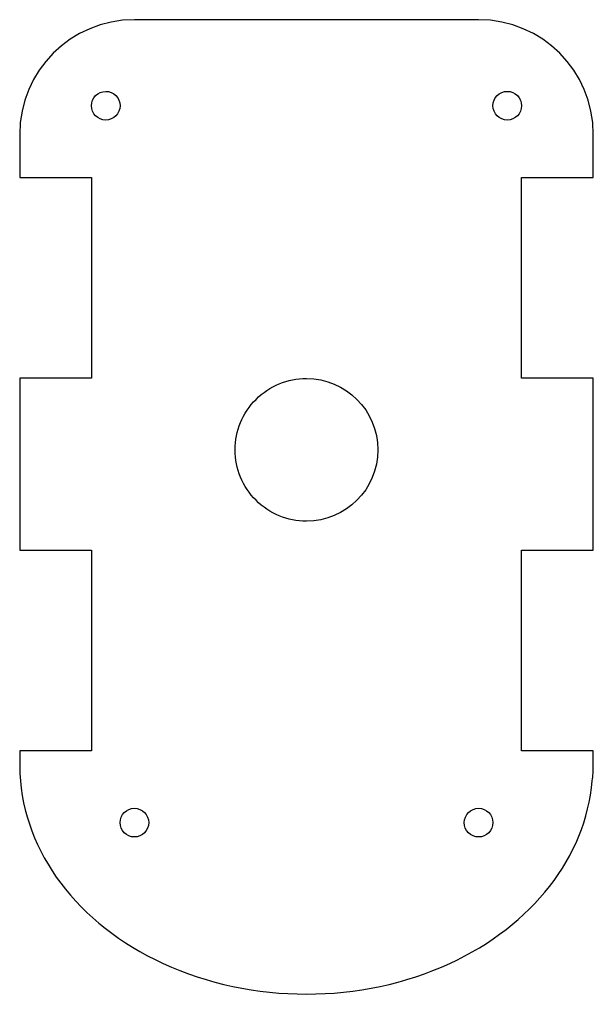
# Model space of a CAD drawing. Extents: x 50 to 250, y 57 to 400.
import ezdxf

# ---------------------------------------------------------------- set-up
doc = ezdxf.new("R2010")
doc.units = 0
doc.layers.add('Layer_1', color=7, linetype='CONTINUOUS')

msp = doc.modelspace()

# ---------------------------------------------------------------- linework, layer by layer
at = {"layer": 'Layer_1', "color": 7}
for points in [[(210.000099, 400.000187), (90.000189, 400.000187), (90.000189, 400.000187)], [(50.000048, 360.000047), (50.000048, 344.999929), (75.000071, 344.999929), (75.000071, 275.000067), (50.000048, 275.000067), (50.000048, 215.000114), (75.000071, 215.000114), (75.000071, 145.000262), (50.000048, 145.000262), (50.000048, 140.000034)], [(250.00024, 140.000034), (250.00024, 144.999733), (225.000217, 144.999733), (225.000217, 215.000114), (250.00024, 215.000114), (250.00024, 275.000067), (225.000217, 275.000067), (225.000217, 344.999929), (250.00024, 344.999929), (250.00024, 360.000047)]]:
    msp.add_lwpolyline(points, dxfattribs=at)
for points in [[(79.999768, 375.000165)], [(220.000004, 375.000165)], [(150.000145, 274.87966)], [(90.000189, 124.999932)], [(210.000099, 124.999932)]]:
    msp.add_lwpolyline(points, close=True, dxfattribs=at)
for points in [[(90.000189, 400.000187), (67.840206, 400.000187), (50.000048, 382.160007), (50.000048, 360.000047)], [(250.00024, 360.000047), (250.00024, 382.160007), (232.160085, 400.000187), (210.000099, 400.000187)], [(75.000071, 369.999952), (74.999954, 372.76134), (77.23838, 374.999997), (79.999768, 375.000165)], [(79.999768, 375.000165), (81.325924, 375.000221), (82.59778, 374.473432), (83.535514, 373.535699)], [(216.46426, 373.535698), (217.401993, 374.473431), (218.673849, 375.00022), (220.000004, 375.000165)], [(220.000004, 375.000165), (221.32616, 375.000221), (222.598017, 374.473432), (223.53575, 373.535699)], [(83.535514, 373.535699), (84.473248, 372.597965), (85.000036, 371.326108), (84.99998, 369.999952)], [(214.999795, 369.999952), (214.999739, 371.326108), (215.526527, 372.597964), (216.46426, 373.535698)], [(223.53575, 373.535699), (224.473484, 372.597965), (225.000273, 371.326108), (225.000217, 369.999952)], [(79.999768, 365.000256), (77.238581, 365.000424), (75.000239, 367.238766), (75.000071, 369.999952)], [(84.99998, 369.999952), (84.999812, 367.238564), (82.761156, 365.000139), (79.999768, 365.000256)], [(220.000004, 365.000256), (217.238617, 365.00014), (214.999963, 367.238566), (214.999795, 369.999952)], [(225.000217, 369.999952), (225.000049, 367.238564), (222.761392, 365.000139), (220.000004, 365.000256)], [(132.407321, 267.592722), (137.073256, 272.25856), (143.401588, 274.879751), (150.000145, 274.87966)], [(150.000145, 274.87966), (163.740732, 274.879563), (174.879657, 263.740639), (174.879762, 250.000043)], [(125.120009, 250.000043), (125.12006, 256.598605), (127.741386, 262.926884), (132.407321, 267.592722)], [(132.407321, 232.407364), (127.741386, 237.073202), (125.12006, 243.401481), (125.120009, 250.000043)], [(174.879762, 250.000043), (174.879657, 236.259448), (163.740732, 225.120523), (150.000145, 225.120426)], [(150.000145, 225.120426), (143.401588, 225.120335), (137.073256, 227.741527), (132.407321, 232.407364)], [(50.000048, 140.000034), (50.000048, 139.033062), (50.036068, 138.074688), (50.102883, 137.125284)], [(249.632305, 134.550755), (249.872963, 136.332142), (250.00024, 138.150623), (250.00024, 140.000034)], [(50.102883, 137.125284), (51.340476, 109.663561), (70.194379, 84.642167), (100.006815, 70.896769)], [(199.985207, 70.896769), (228.771136, 84.201559), (247.381121, 108.061961), (249.632305, 134.550755)], [(84.99998, 120.000233), (85.000146, 122.761621), (87.238801, 125.000048), (90.000189, 124.999932)], [(90.000189, 124.999932), (92.761377, 124.999765), (94.999719, 122.761421), (94.999886, 120.000233)], [(204.999886, 120.000233), (205.000053, 122.761622), (207.23871, 125.000049), (210.000099, 124.999932)], [(210.000099, 124.999932), (212.761286, 124.999765), (214.999629, 122.761421), (214.999795, 120.000233)], [(86.464439, 116.464478), (85.526706, 117.402215), (84.999919, 118.674075), (84.99998, 120.000233)], [(94.999886, 120.000233), (95.000011, 117.238839), (92.761583, 115.000173), (90.000189, 115.000005)], [(206.464347, 116.464477), (205.526613, 117.402214), (204.999826, 118.674075), (204.999886, 120.000233)], [(214.999795, 120.000233), (214.999921, 117.238839), (212.761493, 115.000173), (210.000099, 115.000005)], [(90.000189, 115.000005), (88.674031, 114.99995), (87.402173, 115.526741), (86.464439, 116.464478)], [(210.000099, 115.000005), (208.67394, 114.999949), (207.402081, 115.52674), (206.464347, 116.464477)], [(100.006815, 70.896769), (130.94023, 56.642331), (169.051792, 56.642331), (199.985207, 70.896769)]]:
    msp.add_open_spline(points, degree=3, dxfattribs=at)

doc.saveas('drawing.dxf')
